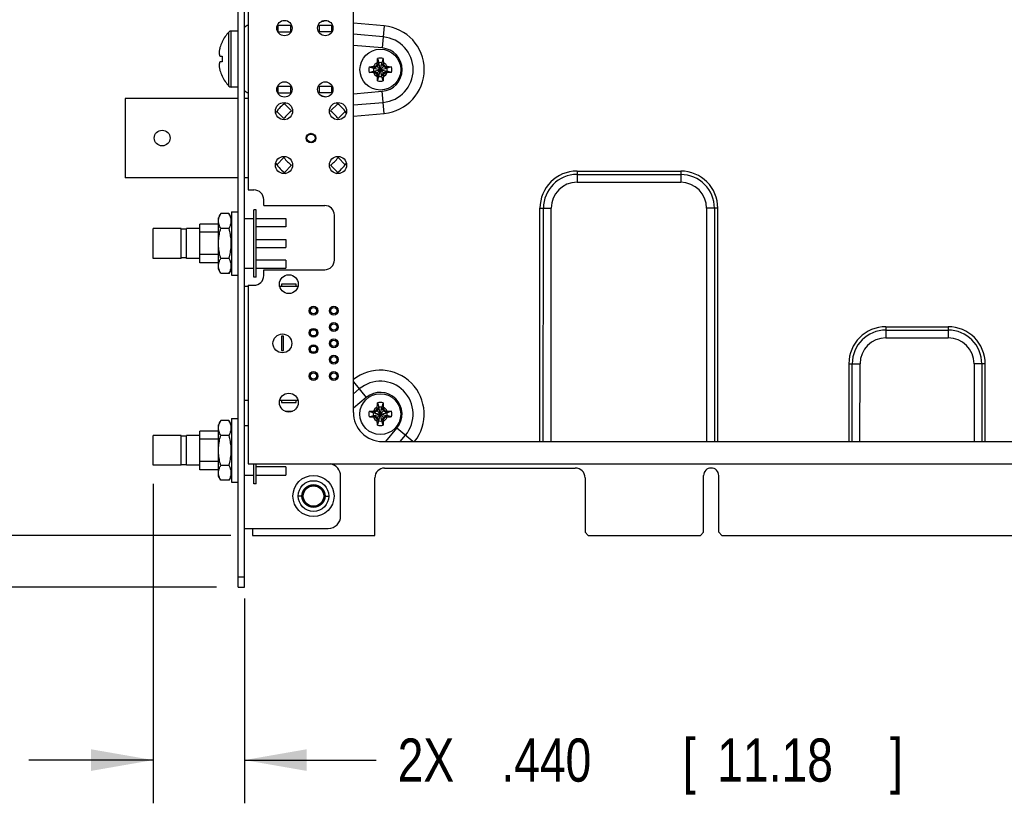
# Model space of a CAD drawing. Header units: inches. Extents: x 0.2 to 16.8, y 0.1 to 10.8.
# Tile 8 of 21: x 5.8 to 8.6, y 2.6 to 4.8. Entities that reach past the tile are written whole.
import ezdxf

# ---------------------------------------------------------------- set-up
doc = ezdxf.new("R2010")
doc.units = ezdxf.units.IN
doc.header["$LTSCALE"] = 0.935
doc.header["$MEASUREMENT"] = 0
doc.layers.get('0').update_dxf_attribs({"linetype": 'CONTINUOUS'})
doc.layers.add('DIMENSIONS', color=7, linetype='CONTINUOUS')
doc.styles.get("Standard").update_dxf_attribs({"font": 'txt', "width": 0.8})
doc.dimstyles.new('DIMSTYLE_1', dxfattribs={"dimtxt": 0.125, "dimasz": 0.18, "dimexe": 0.18, "dimexo": 0.0625, "dimgap": 0.09, "dimtad": 0, "dimtih": 1, "dimtoh": 1, "dimdec": 3, "dimlfac": 1.666667, "dimzin": 4, "dimdsep": 46, "dimtxsty": 'STANDARD', "dimblk": '_FILLED', "dimblk1": '_FILLED', "dimblk2": '_FILLED', "dimcen": 0.09, "dimadec": 0, "dimazin": 0, "dimtp": 0.001, "dimtm": 0.001, "dimtfac": 1, "dimtdec": 3, "dimtofl": 0, "dimtmove": 0, "dimatfit": 3, "dimldrblk": '_FILLED', "dimfxl": 1, "dimtolj": 1, "dimtzin": 4, "dimarcsym": 0})

# ---------------------------------------------------------------- blocks, each defined once
blk = doc.blocks.new('_FILLED')
at = {"color": 0, "linetype": 'BYBLOCK'}
blk.add_solid([(0, 0), (-1, 0.174), (-1, -0.174)], dxfattribs=at)
blk = doc.blocks.new('*D0')
at = {"layer": 'DIMENSIONS', "color": 2, "linetype": 'CONTINUOUS'}
for p, q in [((6.1597, 3.5048), (6.1597, 2.5808)), ((6.4237, 3.1733), (6.4237, 2.5808)), ((6.1597, 2.7058), (5.7997, 2.7058)), ((6.4237, 2.7058), (6.8047, 2.7058))]:
    blk.add_line(p, q, dxfattribs=at)
at = {"layer": 'DIMENSIONS', "color": 2, "linetype": 'CONTINUOUS', "xscale": 0.18, "yscale": 0.18, "zscale": 0.18}
blk.add_blockref('_FILLED', (6.1597, 2.7058), dxfattribs=at)
at = {"layer": 'DIMENSIONS', "color": 2, "linetype": 'CONTINUOUS', "xscale": 0.18, "yscale": 0.18, "zscale": 0.18, "rotation": 180}
blk.add_blockref('_FILLED', (6.4237, 2.7058), dxfattribs=at)
at = {"layer": 'DIMENSIONS', "color": 2, "linetype": 'CONTINUOUS', "width": 0.8}
for s, p in [('2X ', (6.8672, 2.6433)), ('.440', (7.1672, 2.6433)), ('[', (7.6922, 2.6433)), ('11.18', (7.7922, 2.6433)), (']', (8.2922, 2.6433))]:
    blk.add_text(s, height=0.125, dxfattribs=at).set_placement(p)
blk = doc.blocks.new('*D4')
at = {"layer": 'DIMENSIONS', "color": 2, "linetype": 'CONTINUOUS'}
for p, q in [((5.1784, 6.1431), (5.1013, 6.1431)), ((5.1784, 5.7438), (5.1784, 6.1431)), ((6.1212, 5.7438), (5.0534, 5.7438)), ((6.3432, 3.2058), (5.0534, 3.2058)), ((5.1784, 3.2058), (5.1784, 2.8458))]:
    blk.add_line(p, q, dxfattribs=at)
at = {"layer": 'DIMENSIONS', "color": 2, "linetype": 'CONTINUOUS', "xscale": 0.18, "yscale": 0.18, "zscale": 0.18}
for p, rotation in [((5.1784, 5.7438), 270), ((5.1784, 3.2058), 90)]:
    blk.add_blockref('_FILLED', p, dxfattribs=dict(at, rotation=rotation))
at = {"layer": 'DIMENSIONS', "color": 2, "linetype": 'CONTINUOUS', "width": 0.8}
for s, p in [('[', (4.2388, 6.0806)), (']', (4.9388, 6.0806)), ('4.230', (3.6138, 6.0806)), ('107.44', (4.3388, 6.0806))]:
    blk.add_text(s, height=0.125, dxfattribs=at).set_placement(p)
blk = doc.blocks.new('*D5')
at = {"layer": 'DIMENSIONS', "color": 2, "linetype": 'CONTINUOUS'}
for p, q in [((5.4275, 6.3758), (5.3182, 6.3758)), ((5.4275, 5.8722), (5.4275, 6.3758)), ((6.702, 5.8722), (5.3025, 5.8722)), ((6.384, 3.3558), (5.3025, 3.3558)), ((5.4275, 3.3558), (5.4275, 2.9958))]:
    blk.add_line(p, q, dxfattribs=at)
at = {"layer": 'DIMENSIONS', "color": 2, "linetype": 'CONTINUOUS', "xscale": 0.18, "yscale": 0.18, "zscale": 0.18}
for p, rotation in [((5.4275, 5.8722), 270), ((5.4275, 3.3558), 90)]:
    blk.add_blockref('_FILLED', p, dxfattribs=dict(at, rotation=rotation))
at = {"layer": 'DIMENSIONS', "color": 2, "linetype": 'CONTINUOUS', "width": 0.8}
for s, p in [('4.194', (3.8307, 6.3133)), ('[', (4.4557, 6.3133)), ('106.53', (4.5557, 6.3133)), (']', (5.1557, 6.3133))]:
    blk.add_text(s, height=0.125, dxfattribs=at).set_placement(p)

msp = doc.modelspace()

# ---------------------------------------------------------------- linework, layer by layer
at = {"color": 7, "linetype": 'CONTINUOUS'}
for p, q in [((6.4345, 5.80498), (6.4345, 4.35538)), ((6.4237, 3.20578), (6.4237, 5.70178)), ((6.51913, 4.83238), (6.55988, 4.83238)), ((6.5215, 4.81318), (6.5215, 4.83238)), ((6.5575, 4.81318), (6.5575, 4.83238)), ((6.63733, 4.83238), (6.6757, 4.83238)), ((6.6397, 4.83238), (6.6397, 4.81318)), ((6.6757, 4.83238), (6.6757, 4.81318)), ((6.37882, 4.65577), (6.37882, 4.81219)), ((6.38533, 4.65298), (6.38533, 4.81498)), ((6.4057, 4.81498), (6.38533, 4.81498)), ((6.52033, 4.81318), (6.55867, 4.81318)), ((6.6757, 4.81318), (6.63853, 4.81318)), ((6.35274, 4.74238), (6.35903, 4.74238)), ((6.80881, 4.73573), (6.81286, 4.72315)), ((6.82517, 4.73573), (6.82113, 4.72315)), ((6.35903, 4.72558), (6.35274, 4.72558)), ((6.78464, 4.71156), (6.79722, 4.70751)), ((6.79722, 4.70751), (6.83676, 4.69925)), ((6.79888, 4.70751), (6.79722, 4.70751)), ((6.79722, 4.69925), (6.83676, 4.70751)), ((6.80774, 4.71263), (6.79888, 4.70751)), ((6.79888, 4.70751), (6.80117, 4.71221)), ((6.79888, 4.70751), (6.83511, 4.69925)), ((6.79888, 4.69925), (6.83511, 4.70751)), ((6.80558, 4.69197), (6.8284, 4.71479)), ((6.80558, 4.71479), (6.8284, 4.69197)), ((6.81286, 4.7215), (6.80774, 4.71263)), ((6.80816, 4.7192), (6.81286, 4.7215)), ((6.81286, 4.72315), (6.81286, 4.7215)), ((6.81286, 4.68361), (6.82113, 4.72315)), ((6.82113, 4.68361), (6.81286, 4.72315)), ((6.81286, 4.68526), (6.82113, 4.7215)), ((6.82113, 4.68526), (6.81286, 4.7215)), ((6.82113, 4.7215), (6.82113, 4.72315)), ((6.82624, 4.71263), (6.82113, 4.7215)), ((6.82113, 4.7215), (6.82582, 4.7192)), ((6.83511, 4.70751), (6.82624, 4.71263)), ((6.83281, 4.71221), (6.83511, 4.70751)), ((6.83676, 4.70751), (6.83511, 4.70751)), ((6.84935, 4.71156), (6.83676, 4.70751)), ((6.78464, 4.6952), (6.79722, 4.69925)), ((6.79722, 4.69925), (6.79888, 4.69925)), ((6.80117, 4.69455), (6.79888, 4.69925)), ((6.79888, 4.69925), (6.80774, 4.69413)), ((6.80774, 4.69413), (6.81286, 4.68526)), ((6.81286, 4.68526), (6.80816, 4.68756)), ((6.80881, 4.67103), (6.81286, 4.68361)), ((6.81286, 4.68526), (6.81286, 4.68361)), ((6.82113, 4.68526), (6.82624, 4.69413)), ((6.82582, 4.68756), (6.82113, 4.68526)), ((6.82113, 4.68361), (6.82113, 4.68526)), ((6.82517, 4.67103), (6.82113, 4.68361)), ((6.82624, 4.69413), (6.83511, 4.69925)), ((6.83281, 4.69455), (6.83511, 4.69925)), ((6.83511, 4.69925), (6.83676, 4.69925)), ((6.84935, 4.6952), (6.83676, 4.69925)), ((6.4057, 4.65298), (6.38533, 4.65298)), ((6.51953, 4.65538), (6.55948, 4.65538)), ((6.5215, 4.63618), (6.5215, 4.65538)), ((6.5575, 4.63618), (6.5575, 4.65538)), ((6.63773, 4.65538), (6.6757, 4.65538)), ((6.6397, 4.65538), (6.6397, 4.63618)), ((6.6757, 4.65538), (6.6757, 4.63618)), ((6.0787, 4.61998), (6.0787, 4.39078)), ((6.4057, 4.61998), (6.0787, 4.61998)), ((6.4345, 4.61998), (6.4237, 4.61998)), ((6.51993, 4.63618), (6.55907, 4.63618)), ((6.6757, 4.63618), (6.63813, 4.63618)), ((6.55992, 4.58382), (6.53914, 4.60461)), ((6.69347, 4.60461), (6.67268, 4.58382)), ((6.51708, 4.58255), (6.53786, 4.56176)), ((6.69474, 4.56176), (6.71553, 4.58255)), ((6.53786, 4.449), (6.51708, 4.42822)), ((6.71553, 4.42822), (6.69474, 4.449)), ((6.53914, 4.40616), (6.55992, 4.42694)), ((6.67268, 4.42694), (6.69347, 4.40616)), ((6.4057, 4.39078), (6.0787, 4.39078)), ((6.4345, 4.39078), (6.4237, 4.39078)), ((6.4345, 4.35538), (6.4513, 4.35538)), ((6.4795, 4.31038), (6.4795, 4.32718)), ((6.4795, 4.31038), (6.6559, 4.31038)), ((6.35515, 4.28718), (6.3481, 4.27498)), ((6.3481, 4.12618), (6.3481, 4.27498)), ((6.37886, 4.28718), (6.35515, 4.28718)), ((6.3859, 4.27498), (6.37886, 4.28718)), ((6.3859, 4.29238), (6.3859, 4.10878)), ((6.3859, 4.29238), (6.4057, 4.29238)), ((6.4507, 4.10338), (6.4507, 4.29778)), ((6.4579, 4.29778), (6.4507, 4.29778)), ((6.4579, 4.10338), (6.4579, 4.29778)), ((6.6841, 4.15258), (6.6841, 4.28218)), ((6.2947, 4.14448), (6.2947, 4.25668)), ((6.3481, 4.25668), (6.2947, 4.25668)), ((6.4237, 4.27258), (6.4507, 4.27258)), ((6.4579, 4.27258), (6.5437, 4.27258)), ((6.5437, 4.24858), (6.4579, 4.24858)), ((6.5437, 4.27258), (6.5437, 4.24858)), ((6.1597, 4.15738), (6.1597, 4.24378)), ((6.2407, 4.24378), (6.1597, 4.24378)), ((6.2407, 4.15738), (6.2407, 4.24378)), ((6.25618, 4.24198), (6.2407, 4.24198)), ((6.25618, 4.15738), (6.25618, 4.24378)), ((6.2947, 4.24378), (6.25618, 4.24378)), ((6.3481, 4.23284), (6.2947, 4.23284)), ((6.37886, 4.24388), (6.35515, 4.24388)), ((6.4579, 4.21198), (6.5437, 4.21198)), ((6.4579, 4.18918), (6.5437, 4.18918)), ((6.5437, 4.21198), (6.5437, 4.18918)), ((6.3481, 4.16833), (6.2947, 4.16833)), ((6.2407, 4.15738), (6.1597, 4.15738)), ((6.25618, 4.15918), (6.2407, 4.15918)), ((6.2947, 4.15738), (6.25618, 4.15738)), ((6.3481, 4.14448), (6.2947, 4.14448)), ((6.37886, 4.15728), (6.35515, 4.15728)), ((6.5437, 4.15258), (6.4579, 4.15258)), ((6.5437, 4.15258), (6.5437, 4.12858)), ((6.35515, 4.11398), (6.3481, 4.12618)), ((6.37886, 4.11398), (6.35515, 4.11398)), ((6.3859, 4.12618), (6.37886, 4.11398)), ((6.3859, 4.10878), (6.4057, 4.10878)), ((6.4237, 4.12858), (6.4507, 4.12858)), ((6.4579, 4.12858), (6.5437, 4.12858)), ((6.4795, 4.10758), (6.4795, 4.12438)), ((6.4795, 4.12438), (6.6559, 4.12438)), ((6.4237, 4.07668), (6.4345, 4.07668)), ((6.4345, 4.07938), (6.4345, 3.56278)), ((6.4345, 4.07938), (6.4513, 4.07938)), ((6.4579, 4.10338), (6.4507, 4.10338)), ((6.52586, 4.07668), (6.57834, 4.07668)), ((6.5311, 4.08268), (6.5311, 4.07668)), ((6.5731, 4.08268), (6.5311, 4.08268)), ((6.5731, 4.07668), (6.5731, 4.08268)), ((6.5305, 3.93238), (6.5305, 3.89038)), ((6.5365, 3.93238), (6.5305, 3.93238)), ((6.5365, 3.89038), (6.5365, 3.93238)), ((6.5305, 3.89038), (6.5365, 3.89038)), ((6.4345, 3.74608), (6.4237, 3.74608)), ((6.57834, 3.74608), (6.52586, 3.74608)), ((6.5311, 3.74608), (6.5311, 3.74008)), ((6.5311, 3.74008), (6.5731, 3.74008)), ((6.5731, 3.74008), (6.5731, 3.74608)), ((6.80863, 3.73913), (6.81268, 3.72655)), ((6.82499, 3.73913), (6.82094, 3.72655)), ((6.54191, 3.71518), (6.5623, 3.71518)), ((6.78445, 3.71496), (6.79704, 3.71091)), ((6.79704, 3.71091), (6.83658, 3.70265)), ((6.79869, 3.71091), (6.79704, 3.71091)), ((6.79704, 3.70265), (6.83658, 3.71091)), ((6.80756, 3.71603), (6.79869, 3.71091)), ((6.79869, 3.71091), (6.80099, 3.71561)), ((6.79869, 3.71091), (6.83492, 3.70265)), ((6.79869, 3.70265), (6.83492, 3.71091)), ((6.8054, 3.71819), (6.82822, 3.69537)), ((6.8054, 3.69537), (6.82822, 3.71819)), ((6.81268, 3.7249), (6.80756, 3.71603)), ((6.80798, 3.7226), (6.81268, 3.7249)), ((6.81268, 3.72655), (6.81268, 3.7249)), ((6.82094, 3.68701), (6.81268, 3.72655)), ((6.81268, 3.68701), (6.82094, 3.72655)), ((6.82094, 3.68866), (6.81268, 3.7249)), ((6.81268, 3.68866), (6.82094, 3.7249)), ((6.82094, 3.7249), (6.82094, 3.72655)), ((6.82606, 3.71603), (6.82094, 3.7249)), ((6.82094, 3.7249), (6.82564, 3.7226)), ((6.83492, 3.71091), (6.82606, 3.71603)), ((6.83263, 3.71561), (6.83492, 3.71091)), ((6.83658, 3.71091), (6.83492, 3.71091)), ((6.84916, 3.71496), (6.83658, 3.71091)), ((6.35515, 3.68838), (6.3481, 3.67618)), ((6.3481, 3.52738), (6.3481, 3.67618)), ((6.37886, 3.68838), (6.35515, 3.68838)), ((6.3859, 3.67618), (6.37886, 3.68838)), ((6.3859, 3.69358), (6.3859, 3.50998)), ((6.3859, 3.69358), (6.4057, 3.69358)), ((6.78445, 3.6986), (6.79704, 3.70265)), ((6.79704, 3.70265), (6.79869, 3.70265)), ((6.80099, 3.69795), (6.79869, 3.70265)), ((6.79869, 3.70265), (6.80756, 3.69753)), ((6.80756, 3.69753), (6.81268, 3.68866)), ((6.81268, 3.68866), (6.80798, 3.69096)), ((6.80863, 3.67443), (6.81268, 3.68701)), ((6.81268, 3.68866), (6.81268, 3.68701)), ((6.82094, 3.68866), (6.82606, 3.69753)), ((6.82564, 3.69096), (6.82094, 3.68866)), ((6.82094, 3.68701), (6.82094, 3.68866)), ((6.82499, 3.67443), (6.82094, 3.68701)), ((6.82606, 3.69753), (6.83492, 3.70265)), ((6.83263, 3.69795), (6.83492, 3.70265)), ((6.83492, 3.70265), (6.83658, 3.70265)), ((6.84916, 3.6986), (6.83658, 3.70265)), ((6.29471, 3.54568), (6.29471, 3.65788)), ((6.3481, 3.65788), (6.29471, 3.65788)), ((6.42371, 3.67378), (6.4345, 3.67378)), ((6.15971, 3.55858), (6.15971, 3.64498)), ((6.24071, 3.64498), (6.15971, 3.64498)), ((6.24071, 3.55858), (6.24071, 3.64498)), ((6.25619, 3.64318), (6.24071, 3.64318)), ((6.25619, 3.55858), (6.25619, 3.64498)), ((6.29471, 3.64498), (6.25619, 3.64498)), ((6.3481, 3.63404), (6.29471, 3.63404)), ((6.37886, 3.64508), (6.35515, 3.64508)), ((6.3481, 3.56953), (6.29471, 3.56953)), ((6.4345, 3.56278), (9.9745, 3.56278)), ((6.45071, 3.50458), (6.45071, 3.56278)), ((6.45791, 3.50458), (6.45791, 3.56278)), ((6.24071, 3.55858), (6.15971, 3.55858)), ((6.25619, 3.56038), (6.24071, 3.56038)), ((6.29471, 3.55858), (6.25619, 3.55858)), ((6.3481, 3.54568), (6.29471, 3.54568)), ((6.37886, 3.55848), (6.35515, 3.55848)), ((6.54371, 3.55378), (6.45791, 3.55378)), ((6.54371, 3.55378), (6.54371, 3.52978)), ((6.8293, 3.55078), (7.3813, 3.55078)), ((6.35515, 3.51518), (6.3481, 3.52738)), ((6.37886, 3.51518), (6.35515, 3.51518)), ((6.3859, 3.52738), (6.37886, 3.51518)), ((6.3859, 3.50998), (6.4057, 3.50998)), ((6.42371, 3.52978), (6.45071, 3.52978)), ((6.45791, 3.52978), (6.54371, 3.52978)), ((6.7021, 3.41218), (6.7021, 3.52738)), ((6.8011, 3.35578), (6.8011, 3.52258)), ((7.4095, 3.52258), (7.4095, 3.36478)), ((7.7524, 3.36478), (7.7524, 3.52888)), ((7.7962, 3.36478), (7.7962, 3.52888)), ((6.45791, 3.50458), (6.45071, 3.50458)), ((6.59013, 3.46978), (6.5791, 3.46978)), ((6.65688, 3.46978), (6.6679, 3.46978)), ((6.4237, 3.37618), (6.6661, 3.37618)), ((6.4465, 3.37618), (6.4465, 3.35578)), ((7.4185, 3.35578), (7.4095, 3.36478)), ((7.7434, 3.35578), (7.7524, 3.36478)), ((7.8052, 3.35578), (7.7962, 3.36478)), ((6.4465, 3.35578), (6.8011, 3.35578)), ((7.4185, 3.35578), (7.7434, 3.35578)), ((7.8052, 3.35578), (8.8834, 3.35578)), ((6.4057, 3.23578), (6.4237, 3.23578)), ((6.4057, 3.20578), (6.4237, 3.20578))]:
    msp.add_line(p, q, dxfattribs=at)
at = {"color": 3, "linetype": 'CONTINUOUS'}
for p, q in [((6.4057, 3.20578), (6.4057, 5.70178)), ((6.73881, 3.71159), (6.73917, 5.65619)), ((6.82808, 4.82989), (6.73902, 4.8377)), ((6.82808, 4.82989), (6.82249, 4.76614)), ((6.82529, 4.79801), (6.73901, 4.80558)), ((6.82249, 4.76614), (6.739, 4.77346)), ((6.73898, 4.63333), (6.82247, 4.64062)), ((6.82804, 4.57687), (6.82247, 4.64062)), ((6.73897, 4.60121), (6.82525, 4.60874)), ((6.73897, 4.56909), (6.82804, 4.57687)), ((7.38634, 4.40988), (7.38633, 4.37748)), ((7.38634, 4.40988), (7.68634, 4.40982)), ((7.38634, 4.40003), (7.68634, 4.39997)), ((7.68634, 4.40982), (7.68633, 4.37742)), ((7.38633, 4.37748), (7.68633, 4.37742)), ((7.27879, 3.6275), (7.27892, 4.3025)), ((7.27892, 4.3025), (7.31132, 4.30249)), ((7.28864, 3.62749), (7.28877, 4.30249)), ((7.31119, 3.62749), (7.31132, 4.30249)), ((7.76132, 4.30241), (7.76119, 3.62741)), ((7.79372, 4.3024), (7.76132, 4.30241)), ((7.78387, 4.3024), (7.78375, 3.6274)), ((7.79359, 3.6274), (7.79372, 4.3024)), ((8.28026, 3.95971), (8.28025, 3.92731)), ((8.28025, 3.94986), (8.46025, 3.94983)), ((8.28026, 3.95971), (8.46026, 3.95968)), ((8.46026, 3.95968), (8.46025, 3.92728)), ((8.28025, 3.92731), (8.46025, 3.92728)), ((8.17284, 3.85233), (8.17279, 3.62733)), ((8.17284, 3.85233), (8.20524, 3.85233)), ((8.18264, 3.62733), (8.18268, 3.85233)), ((8.20519, 3.62733), (8.20524, 3.85233)), ((8.53524, 3.85226), (8.53519, 3.62726)), ((8.56764, 3.85226), (8.53524, 3.85226)), ((8.55779, 3.85226), (8.55775, 3.62726)), ((8.56759, 3.62726), (8.56764, 3.85226)), ((6.73883, 3.79975), (6.77632, 3.75505)), ((6.75576, 3.77956), (6.73882, 3.76535)), ((6.77632, 3.75505), (6.73881, 3.72359)), ((6.83258, 3.62758), (6.86506, 3.66628)), ((6.91118, 3.62756), (6.86506, 3.66628)), ((6.82279, 3.62758), (9.0714, 3.62717)), ((6.87435, 3.62757), (6.88957, 3.6457))]:
    msp.add_line(p, q, dxfattribs=at)
at = {"color": 7, "linetype": 'CONTINUOUS'}
for centre, radius in [((6.5395, 4.82368), 0.0222), ((6.6577, 4.82368), 0.0222), ((6.81699, 4.70338), 0.05906), ((6.5395, 4.64608), 0.0222), ((6.6577, 4.64608), 0.0222), ((6.5383, 4.58338), 0.0249), ((6.6943, 4.58338), 0.0249), ((6.1855, 4.50538), 0.0228), ((6.6163, 4.50538), 0.0138), ((6.6163, 4.50538), 0.0117), ((6.5383, 4.42738), 0.0249), ((6.6943, 4.42738), 0.0249), ((6.5521, 4.08268), 0.0273), ((6.6235, 4.00588), 0.0129), ((6.6823, 4.00588), 0.0129), ((6.6235, 4.00588), 0.009), ((6.6823, 4.00588), 0.009), ((6.6823, 3.95848), 0.0129), ((6.6823, 3.95848), 0.009), ((6.5335, 3.91138), 0.0273), ((6.6235, 3.94198), 0.0129), ((6.6235, 3.94198), 0.009), ((6.6235, 3.89458), 0.0129), ((6.6823, 3.91138), 0.0129), ((6.6823, 3.91138), 0.009), ((6.6235, 3.89458), 0.009), ((6.6823, 3.86428), 0.0129), ((6.6823, 3.86428), 0.009), ((6.6235, 3.81688), 0.0129), ((6.6235, 3.81688), 0.009), ((6.6823, 3.81688), 0.0129), ((6.6823, 3.81688), 0.009), ((6.5521, 3.74008), 0.0273), ((6.81681, 3.70678), 0.05906), ((6.6235, 3.46978), 0.0595), ((6.6235, 3.46978), 0.0444), ((6.6235, 3.46978), 0.03189), ((6.6235, 3.46978), 0.02953)]:
    msp.add_circle(centre, radius, dxfattribs=at)
at = {"color": 3, "linetype": 'CONTINUOUS'}
msp.add_circle((6.6235, 3.46978), 0.03338, dxfattribs=at)
at = {"color": 7, "linetype": 'CONTINUOUS'}
for centre, radius, start, end in [((6.6163, 4.96438), 0.1257, 284.42643, 288.93558), ((6.4387, 4.81318), 0.0192, 102.64035, 141.38594), ((6.46082, 4.73398), 0.11332, 136.35603, 153.89739), ((6.38533, 4.80598), 0.009, 90, 136.35603), ((6.46082, 4.73398), 0.11301, 154.25564, 163.02163), ((6.81699, 4.70338), 0.03337, 75.81313, 104.18687), ((6.81699, 4.70338), 0.03337, 165.81313, 194.18687), ((6.81699, 4.70338), 0.0202, 168.18933, 191.81067), ((6.81699, 4.70338), 0.02193, 113.44647, 156.55353), ((6.81699, 4.70338), 0.0202, 78.18933, 101.81067), ((6.81699, 4.70338), 0.02193, 23.44647, 66.55353), ((6.81699, 4.70338), 0.0202, 348.18933, 11.81067), ((6.81699, 4.70338), 0.03337, 345.81313, 14.18687), ((6.46082, 4.73398), 0.11301, 196.97837, 205.74436), ((6.46082, 4.73398), 0.11332, 206.10261, 223.64397), ((6.81699, 4.70338), 0.02193, 203.44647, 246.55353), ((6.81699, 4.70338), 0.0202, 258.18933, 281.81067), ((6.81699, 4.70338), 0.02193, 293.44647, 336.55353), ((6.38533, 4.66198), 0.009, 223.64397, 270), ((6.81699, 4.70338), 0.03337, 255.81313, 284.18687), ((6.4387, 4.65538), 0.0192, 218.61406, 257.35965), ((6.6163, 4.50538), 0.1257, 71.06445, 75.57357), ((6.6163, 4.50538), 0.1257, 125.41017, 144.46031), ((6.6163, 4.50538), 0.1257, 35.62257, 54.58983), ((6.6163, 4.50538), 0.0966, 125.70657, 144.29343), ((6.6163, 4.50538), 0.0966, 35.70657, 54.29343), ((6.6163, 4.50538), 0.0966, 215.70657, 234.29343), ((6.6163, 4.50538), 0.0966, 305.70657, 324.29343), ((6.6163, 4.50538), 0.1257, 215.53969, 234.58983), ((6.6163, 4.50538), 0.1257, 305.41017, 324.37743), ((6.4513, 4.32718), 0.0282, 0, 90), ((6.6559, 4.28218), 0.0282, 0, 90), ((6.6559, 4.15258), 0.0282, 270, 360), ((6.4513, 4.10758), 0.0282, 270, 360), ((6.81681, 3.70678), 0.03337, 75.81313, 104.18687), ((6.81681, 3.70678), 0.03337, 165.81313, 194.18687), ((6.81681, 3.70678), 0.0202, 168.18933, 191.81067), ((6.81681, 3.70678), 0.02193, 113.44647, 156.55353), ((6.81681, 3.70678), 0.0202, 78.18933, 101.81067), ((6.81681, 3.70678), 0.02193, 23.44647, 66.55353), ((6.81681, 3.70678), 0.0202, 348.18933, 11.81067), ((6.81681, 3.70678), 0.03337, 345.81313, 14.18687), ((6.81681, 3.70678), 0.02193, 203.44647, 246.55353), ((6.81681, 3.70678), 0.0202, 258.18933, 281.81067), ((6.81681, 3.70678), 0.02193, 293.44647, 336.55353), ((6.81681, 3.70678), 0.03337, 255.81313, 284.18687), ((6.6661, 3.52738), 0.036, 0, 80.23246), ((6.8293, 3.52258), 0.0282, 90, 180), ((7.3813, 3.52258), 0.0282, 0, 90), ((7.7743, 3.52888), 0.0219, 0, 180), ((6.6661, 3.41218), 0.036, 270, 360)]:
    msp.add_arc(centre, radius, start, end, dxfattribs=at)
at = {"color": 3, "linetype": 'CONTINUOUS'}
for centre, radius, start, end in [((6.81699, 4.70338), 0.12699, 274.98949, 84.98949), ((6.81699, 4.70338), 0.095, 274.98949, 84.98949), ((6.81699, 4.70338), 0.063, 274.98949, 84.98949), ((7.38632, 4.30248), 0.1074, 89.98949, 179.98949), ((7.38632, 4.30248), 0.09755, 89.98949, 179.98949), ((7.68632, 4.30242), 0.1074, 359.98949, 89.98949), ((7.68632, 4.30242), 0.09755, 359.98949, 89.98949), ((7.38632, 4.30248), 0.075, 89.98949, 179.98949), ((7.68632, 4.30242), 0.075, 359.98949, 89.98949), ((8.28024, 3.85231), 0.1074, 89.98949, 179.98949), ((8.28024, 3.85231), 0.09755, 89.98949, 179.98949), ((8.46024, 3.85228), 0.09755, 359.98949, 89.98949), ((8.46024, 3.85228), 0.1074, 359.98949, 89.98949), ((8.28024, 3.85231), 0.075, 89.98949, 179.98949), ((8.46024, 3.85228), 0.075, 359.98949, 89.98949), ((6.81681, 3.70678), 0.12699, 321.40556, 127.8841), ((6.81681, 3.70678), 0.095, 319.98949, 129.98949), ((6.81681, 3.70678), 0.063, 319.98949, 129.98949), ((6.82281, 3.71158), 0.084, 179.98949, 269.98949)]:
    msp.add_arc(centre, radius, start, end, dxfattribs=at)
at = {"color": 7, "linetype": 'CONTINUOUS'}
for points, knots in [([(6.35136, 4.76074), (6.35118, 4.75973), (6.35085, 4.75768), (6.35046, 4.75456), (6.35028, 4.75245), (6.35021, 4.75139)], [0, 0, 0, 0, 0.3282696, 0.6597663, 1, 1, 1, 1]), ([(6.35021, 4.75139), (6.35027, 4.75081), (6.35044, 4.74965), (6.35081, 4.7479), (6.3513, 4.74612), (6.35194, 4.74426), (6.35245, 4.74302), (6.35274, 4.74238)], [0, 0, 0, 0, 0.185369, 0.3744381, 0.5701548, 0.7763564, 1, 1, 1, 1]), ([(6.35903, 4.74238), (6.35907, 4.74238), (6.35916, 4.74237), (6.35925, 4.74236), (6.35929, 4.74235)], [0, 0, 0, 0, 0.4980687, 1, 1, 1, 1]), ([(6.35929, 4.74235), (6.35923, 4.74143), (6.35914, 4.73957), (6.35905, 4.73678), (6.35903, 4.73492), (6.35903, 4.73398)], [0, 0, 0, 0, 0.3317433, 0.6649865, 1, 1, 1, 1]), ([(6.35903, 4.73398), (6.35903, 4.73305), (6.35905, 4.73118), (6.35914, 4.72839), (6.35923, 4.72654), (6.35929, 4.72561)], [0, 0, 0, 0, 0.3349637, 0.6681986, 1, 1, 1, 1]), ([(6.80827, 4.7235), (6.80828, 4.72417), (6.80833, 4.72557), (6.80841, 4.72779), (6.80851, 4.73024), (6.80864, 4.73291), (6.80875, 4.73477), (6.80881, 4.73573)], [0, 0, 0, 0, 0.1641649, 0.3440853, 0.5435825, 0.7641446, 1, 1, 1, 1]), ([(6.82517, 4.73573), (6.82523, 4.73479), (6.82534, 4.73295), (6.82547, 4.73029), (6.82558, 4.72783), (6.82566, 4.72559), (6.8257, 4.72417), (6.82572, 4.7235)], [0, 0, 0, 0, 0.2305807, 0.4514774, 0.653011, 0.8347371, 1, 1, 1, 1]), ([(6.35274, 4.72558), (6.35245, 4.72494), (6.35194, 4.7237), (6.3513, 4.72185), (6.35081, 4.72006), (6.35044, 4.71831), (6.35027, 4.71715), (6.35021, 4.71658)], [0, 0, 0, 0, 0.2236436, 0.4298452, 0.6255619, 0.814631, 1, 1, 1, 1]), ([(6.35021, 4.71658), (6.35028, 4.71551), (6.35046, 4.71341), (6.35085, 4.71029), (6.35135, 4.70721), (6.35197, 4.7041), (6.35247, 4.70203), (6.35274, 4.70098)], [0, 0, 0, 0, 0.2027799, 0.4003526, 0.5960019, 0.7944017, 1, 1, 1, 1]), ([(6.35929, 4.72561), (6.35925, 4.72561), (6.35916, 4.7256), (6.35907, 4.72559), (6.35903, 4.72558)], [0, 0, 0, 0, 0.5019375, 1, 1, 1, 1]), ([(6.78464, 4.71156), (6.78558, 4.71162), (6.78742, 4.71173), (6.79008, 4.71186), (6.79254, 4.71196), (6.79478, 4.71204), (6.7962, 4.71209), (6.79687, 4.71211)], [0, 0, 0, 0, 0.2305807, 0.4514774, 0.653011, 0.8347371, 1, 1, 1, 1]), ([(6.79687, 4.71211), (6.79739, 4.71212), (6.79839, 4.71215), (6.79982, 4.71218), (6.80074, 4.7122), (6.80117, 4.71221)], [0, 0, 0, 0, 0.3632417, 0.6953915, 1, 1, 1, 1]), ([(6.80117, 4.71221), (6.80154, 4.71243), (6.80228, 4.71286), (6.80338, 4.71351), (6.80448, 4.71415), (6.80522, 4.71458), (6.80558, 4.71479)], [0, 0, 0, 0, 0.2510282, 0.5020071, 0.7519135, 1, 1, 1, 1]), ([(6.80558, 4.71479), (6.8058, 4.71516), (6.80622, 4.71589), (6.80687, 4.71699), (6.80751, 4.7181), (6.80795, 4.71883), (6.80816, 4.7192)], [0, 0, 0, 0, 0.2491761, 0.4995536, 0.750223, 1, 1, 1, 1]), ([(6.80816, 4.7192), (6.80817, 4.71964), (6.80819, 4.72055), (6.80823, 4.72198), (6.80825, 4.72298), (6.80827, 4.7235)], [0, 0, 0, 0, 0.3044764, 0.6362029, 1, 1, 1, 1]), ([(6.82572, 4.7235), (6.82573, 4.72298), (6.82576, 4.72198), (6.82579, 4.72055), (6.82581, 4.71964), (6.82582, 4.7192)], [0, 0, 0, 0, 0.3632421, 0.6953917, 1, 1, 1, 1]), ([(6.82582, 4.7192), (6.82604, 4.71883), (6.82647, 4.71809), (6.82712, 4.71699), (6.82776, 4.71589), (6.82819, 4.71515), (6.8284, 4.71479)], [0, 0, 0, 0, 0.2508912, 0.5018552, 0.7518226, 1, 1, 1, 1]), ([(6.8284, 4.71479), (6.82877, 4.71458), (6.8295, 4.71415), (6.83061, 4.7135), (6.83171, 4.71286), (6.83244, 4.71243), (6.83281, 4.71221)], [0, 0, 0, 0, 0.2490886, 0.4994075, 0.7500914, 1, 1, 1, 1]), ([(6.83281, 4.71221), (6.83325, 4.7122), (6.83416, 4.71218), (6.83559, 4.71215), (6.83659, 4.71212), (6.83711, 4.71211)], [0, 0, 0, 0, 0.3044765, 0.636203, 1, 1, 1, 1]), ([(6.83711, 4.71211), (6.83778, 4.71209), (6.83918, 4.71205), (6.8414, 4.71197), (6.84385, 4.71186), (6.84652, 4.71173), (6.84839, 4.71162), (6.84935, 4.71156)], [0, 0, 0, 0, 0.1641649, 0.3440854, 0.5435825, 0.7641446, 1, 1, 1, 1]), ([(6.35903, 4.6849), (6.35907, 4.68481), (6.35916, 4.68463), (6.35925, 4.68445), (6.35929, 4.68436)], [0, 0, 0, 0, 0.4994387, 1, 1, 1, 1]), ([(6.79687, 4.69465), (6.7962, 4.69467), (6.7948, 4.69471), (6.79258, 4.69479), (6.79013, 4.6949), (6.78746, 4.69503), (6.7856, 4.69514), (6.78464, 4.6952)], [0, 0, 0, 0, 0.1641649, 0.3440854, 0.5435825, 0.7641446, 1, 1, 1, 1]), ([(6.80117, 4.69455), (6.80074, 4.69456), (6.79982, 4.69458), (6.79839, 4.69461), (6.79739, 4.69464), (6.79687, 4.69465)], [0, 0, 0, 0, 0.3044762, 0.6362025, 1, 1, 1, 1]), ([(6.80558, 4.69197), (6.80522, 4.69218), (6.80448, 4.69261), (6.80338, 4.69326), (6.80227, 4.6939), (6.80154, 4.69433), (6.80117, 4.69455)], [0, 0, 0, 0, 0.2491759, 0.4995533, 0.7502227, 1, 1, 1, 1]), ([(6.80816, 4.68756), (6.80795, 4.68793), (6.80751, 4.68867), (6.80687, 4.68977), (6.80622, 4.69087), (6.80579, 4.69161), (6.80558, 4.69197)], [0, 0, 0, 0, 0.2510292, 0.5020083, 0.7519142, 1, 1, 1, 1]), ([(6.80827, 4.68326), (6.80825, 4.68378), (6.80823, 4.68478), (6.80819, 4.68621), (6.80817, 4.68712), (6.80816, 4.68756)], [0, 0, 0, 0, 0.3632417, 0.6953913, 1, 1, 1, 1]), ([(6.80881, 4.67103), (6.80875, 4.67197), (6.80864, 4.67381), (6.80851, 4.67647), (6.80841, 4.67893), (6.80833, 4.68117), (6.80828, 4.68259), (6.80827, 4.68326)], [0, 0, 0, 0, 0.2305807, 0.4514774, 0.653011, 0.8347371, 1, 1, 1, 1]), ([(6.82572, 4.68326), (6.8257, 4.68259), (6.82566, 4.68119), (6.82558, 4.67897), (6.82548, 4.67652), (6.82534, 4.67385), (6.82523, 4.67199), (6.82517, 4.67103)], [0, 0, 0, 0, 0.1641649, 0.3440853, 0.5435825, 0.7641446, 1, 1, 1, 1]), ([(6.82582, 4.68756), (6.82581, 4.68712), (6.82579, 4.68621), (6.82576, 4.68478), (6.82573, 4.68378), (6.82572, 4.68326)], [0, 0, 0, 0, 0.3044764, 0.6362029, 1, 1, 1, 1]), ([(6.8284, 4.69197), (6.82819, 4.6916), (6.82776, 4.69087), (6.82712, 4.68977), (6.82647, 4.68866), (6.82604, 4.68793), (6.82582, 4.68756)], [0, 0, 0, 0, 0.249088, 0.4994065, 0.7500905, 1, 1, 1, 1]), ([(6.83281, 4.69455), (6.83244, 4.69433), (6.83171, 4.6939), (6.8306, 4.69325), (6.8295, 4.69261), (6.82877, 4.69218), (6.8284, 4.69197)], [0, 0, 0, 0, 0.2510501, 0.5020312, 0.7519278, 1, 1, 1, 1]), ([(6.83711, 4.69465), (6.83659, 4.69464), (6.83559, 4.69461), (6.83416, 4.69458), (6.83325, 4.69456), (6.83281, 4.69455)], [0, 0, 0, 0, 0.3632825, 0.6953976, 1, 1, 1, 1]), ([(6.84935, 4.6952), (6.84841, 4.69514), (6.84657, 4.69503), (6.8439, 4.6949), (6.84144, 4.6948), (6.8392, 4.69472), (6.83778, 4.69467), (6.83711, 4.69465)], [0, 0, 0, 0, 0.2305806, 0.4514777, 0.6530114, 0.8347373, 1, 1, 1, 1]), ([(6.35515, 4.24388), (6.35433, 4.24529), (6.35283, 4.2481), (6.35094, 4.25241), (6.34953, 4.25675), (6.34865, 4.26113), (6.34835, 4.26553), (6.34865, 4.26994), (6.34953, 4.27432), (6.35094, 4.27866), (6.35283, 4.28297), (6.35433, 4.28578), (6.35515, 4.28718)], [0, 0, 0, 0, 0.1064577, 0.2084629, 0.30747, 0.4043311, 0.5, 0.5956689, 0.69253, 0.7915371, 0.8935423, 1, 1, 1, 1]), ([(6.37886, 4.24388), (6.37967, 4.24529), (6.38118, 4.2481), (6.38306, 4.25241), (6.38447, 4.25675), (6.38536, 4.26113), (6.38566, 4.26553), (6.38536, 4.26994), (6.38447, 4.27432), (6.38306, 4.27866), (6.38118, 4.28297), (6.37967, 4.28578), (6.37886, 4.28718)], [0, 0, 0, 0, 0.1064577, 0.2084629, 0.30747, 0.4043311, 0.5, 0.5956689, 0.69253, 0.7915371, 0.8935423, 1, 1, 1, 1]), ([(6.35515, 4.15728), (6.35432, 4.16014), (6.3528, 4.16584), (6.35092, 4.17445), (6.34952, 4.18311), (6.34865, 4.19183), (6.34835, 4.20058), (6.34865, 4.20934), (6.34952, 4.21806), (6.35092, 4.22671), (6.3528, 4.23533), (6.35432, 4.24103), (6.35515, 4.24388)], [0, 0, 0, 0, 0.101415, 0.2012875, 0.3008391, 0.4004023, 0.5, 0.5995977, 0.6991609, 0.7987125, 0.898585, 1, 1, 1, 1]), ([(6.37886, 4.15728), (6.37968, 4.16014), (6.38121, 4.16584), (6.38308, 4.17445), (6.38449, 4.18311), (6.38536, 4.19183), (6.38566, 4.20058), (6.38536, 4.20934), (6.38449, 4.21806), (6.38308, 4.22671), (6.38121, 4.23533), (6.37968, 4.24103), (6.37886, 4.24388)], [0, 0, 0, 0, 0.101415, 0.2012875, 0.3008391, 0.4004023, 0.5, 0.5995977, 0.6991609, 0.7987125, 0.898585, 1, 1, 1, 1]), ([(6.35515, 4.11398), (6.35433, 4.11539), (6.35283, 4.1182), (6.35094, 4.12251), (6.34953, 4.12684), (6.34865, 4.13122), (6.34835, 4.13563), (6.34865, 4.14004), (6.34953, 4.14442), (6.35094, 4.14875), (6.35283, 4.15306), (6.35433, 4.15587), (6.35515, 4.15728)], [0, 0, 0, 0, 0.1064577, 0.2084629, 0.30747, 0.4043311, 0.5, 0.5956689, 0.69253, 0.7915371, 0.8935423, 1, 1, 1, 1]), ([(6.37886, 4.11398), (6.37967, 4.11539), (6.38118, 4.1182), (6.38306, 4.12251), (6.38447, 4.12684), (6.38536, 4.13122), (6.38566, 4.13563), (6.38536, 4.14004), (6.38447, 4.14442), (6.38306, 4.14875), (6.38118, 4.15306), (6.37967, 4.15587), (6.37886, 4.15728)], [0, 0, 0, 0, 0.1064577, 0.2084629, 0.30747, 0.4043311, 0.5, 0.5956689, 0.69253, 0.7915371, 0.8935423, 1, 1, 1, 1]), ([(6.80808, 3.7269), (6.8081, 3.72757), (6.80814, 3.72897), (6.80822, 3.73119), (6.80833, 3.73364), (6.80846, 3.73631), (6.80857, 3.73817), (6.80863, 3.73913)], [0, 0, 0, 0, 0.1641649, 0.3440853, 0.5435825, 0.7641446, 1, 1, 1, 1]), ([(6.82499, 3.73913), (6.82505, 3.73819), (6.82516, 3.73635), (6.82529, 3.73369), (6.82539, 3.73123), (6.82547, 3.72899), (6.82552, 3.72757), (6.82553, 3.7269)], [0, 0, 0, 0, 0.2305807, 0.4514774, 0.653011, 0.8347371, 1, 1, 1, 1]), ([(6.78445, 3.71496), (6.78539, 3.71502), (6.78723, 3.71513), (6.7899, 3.71526), (6.79236, 3.71536), (6.7946, 3.71544), (6.79602, 3.71549), (6.79669, 3.71551)], [0, 0, 0, 0, 0.2305807, 0.4514774, 0.653011, 0.8347371, 1, 1, 1, 1]), ([(6.79669, 3.71551), (6.79721, 3.71552), (6.79821, 3.71555), (6.79964, 3.71558), (6.80055, 3.7156), (6.80099, 3.71561)], [0, 0, 0, 0, 0.3632417, 0.6953915, 1, 1, 1, 1]), ([(6.80099, 3.71561), (6.80136, 3.71583), (6.80209, 3.71626), (6.8032, 3.71691), (6.8043, 3.71755), (6.80503, 3.71798), (6.8054, 3.71819)], [0, 0, 0, 0, 0.2510282, 0.5020071, 0.7519135, 1, 1, 1, 1]), ([(6.8054, 3.71819), (6.80561, 3.71856), (6.80604, 3.71929), (6.80669, 3.72039), (6.80733, 3.7215), (6.80776, 3.72223), (6.80798, 3.7226)], [0, 0, 0, 0, 0.2491761, 0.4995536, 0.750223, 1, 1, 1, 1]), ([(6.80798, 3.7226), (6.80799, 3.72304), (6.80801, 3.72395), (6.80804, 3.72538), (6.80807, 3.72638), (6.80808, 3.7269)], [0, 0, 0, 0, 0.3044764, 0.6362029, 1, 1, 1, 1]), ([(6.82553, 3.7269), (6.82555, 3.72638), (6.82557, 3.72538), (6.82561, 3.72395), (6.82563, 3.72304), (6.82564, 3.7226)], [0, 0, 0, 0, 0.3632421, 0.6953917, 1, 1, 1, 1]), ([(6.82564, 3.7226), (6.82586, 3.72223), (6.82629, 3.72149), (6.82694, 3.72039), (6.82758, 3.71929), (6.82801, 3.71855), (6.82822, 3.71819)], [0, 0, 0, 0, 0.2508912, 0.5018552, 0.7518226, 1, 1, 1, 1]), ([(6.82822, 3.71819), (6.82859, 3.71798), (6.82932, 3.71755), (6.83042, 3.7169), (6.83153, 3.71626), (6.83226, 3.71583), (6.83263, 3.71561)], [0, 0, 0, 0, 0.2490886, 0.4994075, 0.7500914, 1, 1, 1, 1]), ([(6.83263, 3.71561), (6.83307, 3.7156), (6.83398, 3.71558), (6.83541, 3.71555), (6.83641, 3.71552), (6.83693, 3.71551)], [0, 0, 0, 0, 0.3044765, 0.636203, 1, 1, 1, 1]), ([(6.83693, 3.71551), (6.8376, 3.71549), (6.839, 3.71545), (6.84122, 3.71537), (6.84367, 3.71526), (6.84634, 3.71513), (6.8482, 3.71502), (6.84916, 3.71496)], [0, 0, 0, 0, 0.1641649, 0.3440854, 0.5435825, 0.7641446, 1, 1, 1, 1]), ([(6.35515, 3.64508), (6.35433, 3.64649), (6.35283, 3.6493), (6.35094, 3.65361), (6.34953, 3.65795), (6.34865, 3.66233), (6.34835, 3.66673), (6.34865, 3.67114), (6.34953, 3.67552), (6.35094, 3.67986), (6.35283, 3.68417), (6.35433, 3.68698), (6.35515, 3.68838)], [0, 0, 0, 0, 0.1064577, 0.2084629, 0.30747, 0.4043311, 0.5, 0.5956689, 0.69253, 0.7915371, 0.8935423, 1, 1, 1, 1]), ([(6.37886, 3.64508), (6.37967, 3.64649), (6.38118, 3.6493), (6.38306, 3.65361), (6.38447, 3.65795), (6.38536, 3.66233), (6.38566, 3.66673), (6.38536, 3.67114), (6.38447, 3.67552), (6.38306, 3.67986), (6.38118, 3.68417), (6.37967, 3.68698), (6.37886, 3.68838)], [0, 0, 0, 0, 0.1064577, 0.2084629, 0.30747, 0.4043311, 0.5, 0.5956689, 0.69253, 0.7915371, 0.8935423, 1, 1, 1, 1]), ([(6.79669, 3.69805), (6.79602, 3.69807), (6.79462, 3.69811), (6.7924, 3.69819), (6.78995, 3.6983), (6.78728, 3.69843), (6.78542, 3.69854), (6.78445, 3.6986)], [0, 0, 0, 0, 0.1641649, 0.3440854, 0.5435825, 0.7641446, 1, 1, 1, 1]), ([(6.80099, 3.69795), (6.80055, 3.69796), (6.79964, 3.69798), (6.79821, 3.69801), (6.79721, 3.69804), (6.79669, 3.69805)], [0, 0, 0, 0, 0.3044762, 0.6362025, 1, 1, 1, 1]), ([(6.8054, 3.69537), (6.80503, 3.69558), (6.8043, 3.69601), (6.80319, 3.69666), (6.80209, 3.6973), (6.80136, 3.69773), (6.80099, 3.69795)], [0, 0, 0, 0, 0.2491759, 0.4995533, 0.7502227, 1, 1, 1, 1]), ([(6.80798, 3.69096), (6.80776, 3.69133), (6.80733, 3.69207), (6.80668, 3.69317), (6.80604, 3.69427), (6.80561, 3.69501), (6.8054, 3.69537)], [0, 0, 0, 0, 0.2510292, 0.5020083, 0.7519142, 1, 1, 1, 1]), ([(6.80808, 3.68666), (6.80807, 3.68718), (6.80804, 3.68818), (6.80801, 3.68961), (6.80799, 3.69052), (6.80798, 3.69096)], [0, 0, 0, 0, 0.3632417, 0.6953913, 1, 1, 1, 1]), ([(6.80863, 3.67443), (6.80857, 3.67537), (6.80846, 3.67721), (6.80833, 3.67987), (6.80822, 3.68233), (6.80814, 3.68457), (6.8081, 3.68599), (6.80808, 3.68666)], [0, 0, 0, 0, 0.2305807, 0.4514774, 0.653011, 0.8347371, 1, 1, 1, 1]), ([(6.82553, 3.68666), (6.82552, 3.68599), (6.82547, 3.68459), (6.8254, 3.68237), (6.82529, 3.67992), (6.82516, 3.67725), (6.82505, 3.67539), (6.82499, 3.67443)], [0, 0, 0, 0, 0.1641649, 0.3440853, 0.5435825, 0.7641446, 1, 1, 1, 1]), ([(6.82564, 3.69096), (6.82563, 3.69052), (6.82561, 3.68961), (6.82557, 3.68818), (6.82555, 3.68718), (6.82553, 3.68666)], [0, 0, 0, 0, 0.3044764, 0.6362029, 1, 1, 1, 1]), ([(6.82822, 3.69537), (6.82801, 3.695), (6.82758, 3.69427), (6.82693, 3.69317), (6.82629, 3.69206), (6.82585, 3.69133), (6.82564, 3.69096)], [0, 0, 0, 0, 0.249088, 0.4994065, 0.7500905, 1, 1, 1, 1]), ([(6.83263, 3.69795), (6.83226, 3.69773), (6.83152, 3.6973), (6.83042, 3.69665), (6.82932, 3.69601), (6.82858, 3.69558), (6.82822, 3.69537)], [0, 0, 0, 0, 0.2510501, 0.5020312, 0.7519278, 1, 1, 1, 1]), ([(6.83693, 3.69805), (6.83641, 3.69804), (6.83541, 3.69801), (6.83398, 3.69798), (6.83307, 3.69796), (6.83263, 3.69795)], [0, 0, 0, 0, 0.3632825, 0.6953976, 1, 1, 1, 1]), ([(6.84916, 3.6986), (6.84822, 3.69854), (6.84638, 3.69843), (6.84372, 3.6983), (6.84126, 3.6982), (6.83902, 3.69812), (6.8376, 3.69807), (6.83693, 3.69805)], [0, 0, 0, 0, 0.2305806, 0.4514777, 0.6530114, 0.8347373, 1, 1, 1, 1]), ([(6.35515, 3.55848), (6.35432, 3.56134), (6.3528, 3.56704), (6.35092, 3.57565), (6.34952, 3.58431), (6.34865, 3.59303), (6.34835, 3.60178), (6.34865, 3.61054), (6.34952, 3.61926), (6.35092, 3.62791), (6.3528, 3.63653), (6.35432, 3.64223), (6.35515, 3.64508)], [0, 0, 0, 0, 0.101415, 0.2012875, 0.3008391, 0.4004023, 0.5, 0.5995977, 0.6991609, 0.7987125, 0.898585, 1, 1, 1, 1]), ([(6.37886, 3.55848), (6.37968, 3.56134), (6.38121, 3.56704), (6.38308, 3.57565), (6.38449, 3.58431), (6.38536, 3.59303), (6.38566, 3.60178), (6.38536, 3.61054), (6.38449, 3.61926), (6.38308, 3.62791), (6.38121, 3.63653), (6.37968, 3.64223), (6.37886, 3.64508)], [0, 0, 0, 0, 0.101415, 0.2012875, 0.3008391, 0.4004023, 0.5, 0.5995977, 0.6991609, 0.7987125, 0.898585, 1, 1, 1, 1]), ([(6.35515, 3.51518), (6.35433, 3.51659), (6.35283, 3.5194), (6.35094, 3.52371), (6.34953, 3.52804), (6.34865, 3.53242), (6.34835, 3.53683), (6.34865, 3.54124), (6.34953, 3.54562), (6.35094, 3.54995), (6.35283, 3.55426), (6.35433, 3.55707), (6.35515, 3.55848)], [0, 0, 0, 0, 0.1064577, 0.2084629, 0.30747, 0.4043311, 0.5, 0.5956689, 0.69253, 0.7915371, 0.8935423, 1, 1, 1, 1]), ([(6.37886, 3.51518), (6.37967, 3.51659), (6.38118, 3.5194), (6.38306, 3.52371), (6.38447, 3.52804), (6.38536, 3.53242), (6.38566, 3.53683), (6.38536, 3.54124), (6.38447, 3.54562), (6.38306, 3.54995), (6.38118, 3.55426), (6.37967, 3.55707), (6.37886, 3.55848)], [0, 0, 0, 0, 0.1064577, 0.2084629, 0.30747, 0.4043311, 0.5, 0.5956689, 0.69253, 0.7915371, 0.8935423, 1, 1, 1, 1])]:
    msp.add_open_spline(points, degree=3, knots=knots, dxfattribs=at)
for points in [[(6.35198, 4.76382), (6.35176, 4.7628), (6.35155, 4.76177), (6.35136, 4.76074)], [(6.35274, 4.76698), (6.35247, 4.76593), (6.35221, 4.76488), (6.35198, 4.76382)], [(6.35916, 4.78334), (6.35912, 4.78325), (6.35907, 4.78316), (6.35903, 4.78307)], [(6.35929, 4.78361), (6.35921, 4.78366), (6.35906, 4.78376), (6.35906, 4.78376)], [(6.35929, 4.78361), (6.35925, 4.78352), (6.3592, 4.78343), (6.35916, 4.78334)], [(6.35929, 4.68436), (6.35921, 4.68431), (6.35906, 4.6842), (6.35906, 4.6842)]]:
    msp.add_open_spline(points, degree=3, dxfattribs=at)

# ---------------------------------------------------------------- dimensions: what is measured, and where the dimension line sits
at = {"layer": 'DIMENSIONS', "color": 2, "linetype": 'CONTINUOUS'}
for base, p1, p2, angle, picture, middle in [((5.4275, 5.87218), (6.384, 3.35578), (6.702, 5.87218), 90, '*D5', (4.54322, 6.37578)), ((5.17843, 3.20578), (6.1212, 5.74378), (6.3432, 3.20578), 270, '*D4', (4.32633, 6.14311))]:
    dim = msp.add_linear_dim(base=base, p1=p1, p2=p2, angle=angle, dimstyle='DIMSTYLE_1', dxfattribs=at)
    dim.commit()
    dim.dimension.update_dxf_attribs({"geometry": picture, "text_midpoint": middle, "dimtype": 160})
dim = msp.add_linear_dim(base=(6.15971, 2.70578), p1=(6.4237, 3.17328), p2=(6.15971, 3.50478), angle=180, text='2X <>', dimstyle='DIMSTYLE_1', dxfattribs=at)
dim.commit()
dim.dimension.update_dxf_attribs({"geometry": '*D0', "text_midpoint": (7.62969, 2.70578), "dimtype": 160})

doc.saveas('drawing.dxf')
